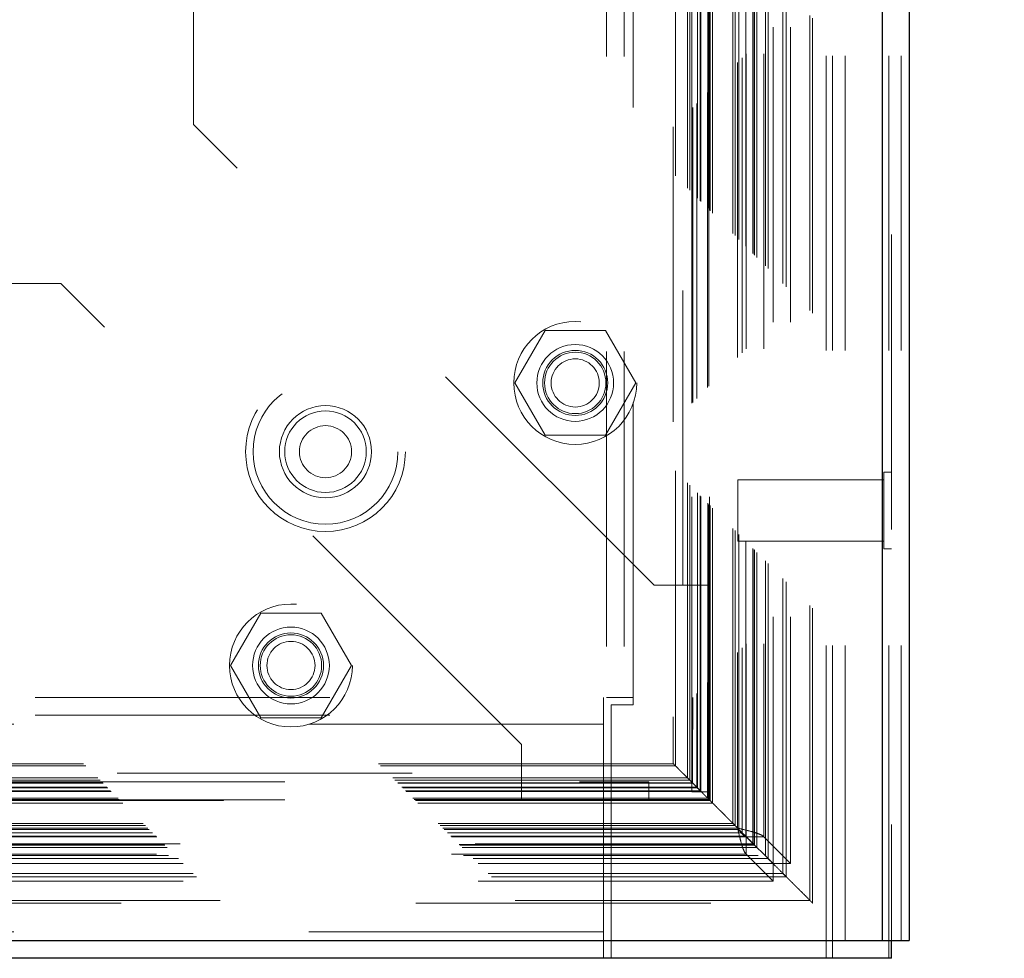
# Model space of a CAD drawing. Header units: inches. Extents: x 0.2 to 10.8, y 0.2 to 8.2.
# Tile 97 of 112: x 9.218 to 9.552, y 3.164 to 3.482. Entities that reach past the tile are written whole.
import ezdxf

# ---------------------------------------------------------------- set-up
doc = ezdxf.new("R2010")
doc.units = ezdxf.units.IN
doc.header["$MEASUREMENT"] = 0
doc.linetypes.add('HIDDEN', pattern=[0.075, 0.05, -0.025])
doc.layers.add('DIMENSIONS', color=140, linetype='Continuous')
doc.styles.add('SLDTEXTSTYLE0', font='TXT', dxfattribs={"width": 0.7})
doc.dimstyles.new('SLDDIMSTYLE0', dxfattribs={"dimtxt": 0.084961, "dimasz": 0.13, "dimexe": 0, "dimexo": 0.0625, "dimgap": 0.02124, "dimtad": 0, "dimtih": 1, "dimtoh": 1, "dimlfac": 12, "dimrnd": 1e-09, "dimzin": 12, "dimdsep": 46, "dimtxsty": 'SLDTEXTSTYLE0', "dimsah": 1, "dimcen": 0.09, "dimadec": 0, "dimazin": 3, "dimtfac": 1, "dimtofl": 0, "dimtmove": 0, "dimatfit": 3, "dimfxl": 0, "dimfrac": 2, "dimtolj": 1, "dimtzin": 12, "dimarcsym": 0})

# ---------------------------------------------------------------- blocks, each defined once
blk = doc.blocks.new('_D_25')
at = {"layer": 'DIMENSIONS'}
for p, q in [((9.56366, 5.41599), (9.9562, 5.41599)), ((9.8312, 5.41599), (9.8312, 4.49475)), ((9.66963, 4.3407), (9.6411, 4.3407)), ((9.6411, 4.3407), (9.6411, 4.20567)), ((9.99278, 4.3407), (10.02131, 4.3407)), ((10.02131, 4.3407), (10.02131, 4.20567)), ((9.6411, 4.20567), (9.66963, 4.20567)), ((10.02131, 4.20567), (9.99278, 4.20567)), ((9.8312, 3.16375), (9.8312, 4.18665)), ((9.56366, 3.16375), (9.9562, 3.16375))]:
    blk.add_line(p, q, dxfattribs=at)
for points in [[(9.8312, 5.41599), (9.8112, 5.28599), (9.8512, 5.28599)], [(9.8312, 3.16375), (9.8512, 3.29375), (9.8112, 3.29375)]]:
    blk.add_solid(points, dxfattribs=at)
at = {"layer": 'DIMENSIONS', "char_height": 0.083333, "attachment_point": 1, "style": 'SLDTEXTSTYLE0'}
for s, insert in [('27.03', (9.66963, 4.46714)), ('686.5', (9.66963, 4.31309))]:
    blk.add_mtext(s, dxfattribs=dict(at, insert=insert))

msp = doc.modelspace()

# ---------------------------------------------------------------- linework, layer by layer
at = {"color": 7, "linetype": 'Continuous', "lineweight": 25}
for p, q in [((9.5106649, 3.1697457), (9.5106649, 5.4109271)), ((9.5196649, 5.4091582), (9.5196649, 3.1697457)), ((7.5256649, 3.1697457), (9.5106649, 3.1697457)), ((9.5106649, 3.1697457), (9.5196649, 3.1697457)), ((9.5136649, 3.1637457), (9.5136649, 3.1697457)), ((9.5136649, 3.1637457), (7.5256649, 3.1637457))]:
    msp.add_line(p, q, dxfattribs=at)
at = {"color": 7, "linetype": 'HIDDEN', "lineweight": 18}
for p, q in [((9.5106649, 3.1697457), (9.5106649, 5.4109271)), ((9.5136649, 5.4091582), (9.5136649, 3.1697457)), ((9.5127862, 3.1697457), (9.5127862, 5.1143949)), ((9.5170288, 3.1697457), (9.5170288, 5.1143949)), ((9.4915889, 3.1697457), (9.4915889, 5.1051624)), ((9.4915889, 3.1697457), (9.4915889, 5.1051624)), ((9.4937102, 3.1697457), (9.4937102, 5.1054213)), ((9.4979529, 3.1697457), (9.4979529, 5.1054213)), ((9.4869669, 3.1824654), (9.4869669, 5.0928402)), ((9.486043, 3.1833798), (9.486043, 5.0919286)), ((9.4769066, 3.1925161), (9.4769066, 5.0827923)), ((9.4780398, 3.1913829), (9.4780398, 5.0839255)), ((9.4735402, 5.0794582), (9.4735402, 3.1958502)), ((9.479449, 5.0794582), (9.479449, 3.1958502)), ((9.4709329, 3.198488), (9.4709329, 5.076818)), ((9.471838, 3.1975848), (9.471838, 5.0777236)), ((9.4667174, 3.2027079), (9.4667174, 5.0726122)), ((9.4671246, 3.2022981), (9.4671246, 5.0730103)), ((9.4672743, 3.2021485), (9.4672743, 5.0731599)), ((9.4680883, 3.2013345), (9.4680883, 5.0739739)), ((9.4642909, 3.2051319), (9.4642909, 5.0701765)), ((9.4644248, 5.0703141), (9.4644248, 3.2049958)), ((9.4644557, 5.0703737), (9.4644557, 3.2049347)), ((9.4703645, 5.0703737), (9.4703645, 3.2049347)), ((9.4599388, 3.209484), (9.4599388, 5.0658244)), ((9.4606695, 3.2087533), (9.4606695, 5.0665552)), ((9.4615012, 5.0674286), (9.4615012, 3.2078798)), ((9.4615012, 5.0674286), (9.4615012, 3.2078798)), ((9.4619719, 3.2074509), (9.4619719, 5.0678575)), ((9.4630966, 5.0689783), (9.4630966, 3.2063292)), ((9.4513405, 5.0572314), (9.4513405, 3.2180648)), ((9.4513882, 3.2180345), (9.4513882, 5.0572739)), ((9.4518049, 3.2176179), (9.4518049, 5.0576905)), ((9.4518049, 5.0576905), (9.4518049, 3.2176179)), ((9.4520087, 3.2174318), (9.4520087, 5.0578795)), ((9.4522215, 3.2172012), (9.4522215, 5.0581072)), ((9.4530549, 3.2163679), (9.4530549, 5.0589405)), ((9.445949, 3.2201959), (9.445949, 5.0551125)), ((9.4476382, 5.0535239), (9.4476382, 3.2217845)), ((9.4479263, 3.2214964), (9.4479263, 5.053812)), ((9.4488556, 3.2205672), (9.4488556, 5.0547412)), ((9.4490965, 3.2203262), (9.4490965, 5.0549822)), ((9.4490965, 3.2203262), (9.4490965, 5.0549822)), ((9.451949, 3.2201959), (9.451949, 5.0551125)), ((9.4445353, 3.2248874), (9.4445353, 5.050421)), ((9.4453084, 3.2241144), (9.4453084, 5.051194)), ((9.4460156, 5.0519193), (9.4460156, 3.2233876)), ((9.4404448, 3.2289779), (9.4404448, 5.0463305)), ((9.4397164, 5.0456198), (9.4397164, 3.2297091)), ((9.4260815, 3.2521624), (9.4260815, 5.0230791)), ((9.4260815, 3.2521624), (9.4260815, 5.0230791)), ((9.442949, 3.2901959), (9.442949, 4.9851125)), ((9.442949, 3.2901959), (9.442949, 4.9851125)), ((9.276949, 3.4464459), (9.276949, 4.8288625)), ((9.4170815, 3.5694541), (9.4170815, 3.2521624)), ((9.4230815, 3.5694541), (9.4230815, 3.2521624)), ((9.433199, 3.2901959), (9.276949, 3.4464459)), ((7.8073657, 3.3925154), (9.231949, 3.3925154)), ((9.388199, 3.2362654), (9.231949, 3.3925154)), ((9.3859531, 3.358807), (9.3962011, 3.376557)), ((9.3962011, 3.376557), (9.416697, 3.376557)), ((9.416697, 3.376557), (9.426945, 3.358807)), ((9.3962011, 3.341057), (9.3859531, 3.358807)), ((9.426945, 3.358807), (9.416697, 3.341057)), ((9.4522403, 3.2172138), (9.4522364, 3.3541264)), ((9.416697, 3.341057), (9.3962011, 3.341057)), ((9.4615815, 3.3259957), (9.4615815, 3.3051624)), ((9.5110607, 3.3259957), (9.4615815, 3.3259957)), ((9.5110607, 3.3285999), (9.5110607, 3.3025582)), ((9.5136649, 3.3285999), (9.5110607, 3.3285999)), ((9.4615815, 3.3051624), (9.5110607, 3.3051624)), ((9.5110607, 3.3025582), (9.5136649, 3.3025582)), ((9.442949, 3.2901959), (9.433199, 3.2901959)), ((9.445949, 3.2901959), (9.442949, 3.2901959)), ((9.445949, 3.2901959), (9.451949, 3.2901959)), ((9.2895364, 3.2630154), (9.2997844, 3.2807654)), ((9.2997844, 3.2807654), (9.3202803, 3.2807654)), ((9.3202803, 3.2807654), (9.3305283, 3.2630154)), ((9.2997844, 3.2452654), (9.2895364, 3.2630154)), ((9.3305283, 3.2630154), (9.3202803, 3.2452654)), ((7.6232407, 3.2521624), (9.416089, 3.2521624)), ((9.416089, 3.2461624), (9.416089, 3.2521624)), ((9.4170815, 3.2521624), (9.4230815, 3.2521624)), ((9.4185815, 3.1697457), (9.4185815, 3.2496624)), ((9.4185815, 3.2496624), (9.4260815, 3.2496624)), ((9.4230815, 3.2521624), (9.4260815, 3.2521624)), ((9.4260815, 3.2496624), (9.4260815, 3.2521624)), ((7.6232407, 3.2461624), (9.416089, 3.2461624)), ((9.416089, 3.2461624), (9.416089, 3.2431624)), ((9.416089, 3.2431624), (7.6232407, 3.2431624)), ((9.416089, 3.2431624), (7.6232407, 3.2431624)), ((9.3202803, 3.2452654), (9.2997844, 3.2452654)), ((9.416089, 3.1727457), (9.416089, 3.2431624)), ((9.388199, 3.2265154), (9.388199, 3.2362654)), ((9.4397276, 3.2297115), (7.5996375, 3.2297115)), ((9.4404448, 3.2289779), (7.5989256, 3.2289779)), ((7.6511157, 3.2265154), (9.388199, 3.2265154)), ((7.6511157, 3.2265154), (9.388199, 3.2265154)), ((9.388199, 3.2235154), (9.388199, 3.2265154)), ((9.4463094, 3.2231545), (7.5930853, 3.2231545)), ((9.4462366, 3.2231982), (7.5931506, 3.2231982)), ((9.4453084, 3.2241144), (7.5940621, 3.2241144)), ((9.4445353, 3.2248874), (7.5948351, 3.2248874)), ((7.607949, 3.2235154), (9.4313657, 3.2235154)), ((9.388199, 3.2235154), (9.388199, 3.2175154)), ((9.4313657, 3.2235154), (9.4313657, 3.2175154)), ((9.4445353, 3.2248874), (9.4453084, 3.2241144)), ((9.4490965, 3.2203262), (7.5902739, 3.2203262)), ((9.4490965, 3.2203262), (7.5902739, 3.2203262)), ((9.4488556, 3.2205672), (7.5905149, 3.2205672)), ((9.4479263, 3.2214964), (7.5914441, 3.2214964)), ((9.4476382, 3.2217845), (7.5917322, 3.2217845)), ((9.445949, 3.2201959), (9.451949, 3.2201959)), ((9.4490965, 3.2203262), (9.4476382, 3.2217845)), ((9.4530549, 3.2163679), (7.5863156, 3.2163679)), ((9.4522215, 3.2172012), (7.5871489, 3.2172012)), ((7.5871579, 3.2171953), (9.452197, 3.2171953)), ((7.5873246, 3.2173603), (9.4520558, 3.2173603)), ((9.4518049, 3.2176179), (7.5875656, 3.2176179)), ((9.4518049, 3.2176179), (7.5875656, 3.2176179)), ((9.4514211, 3.2180476), (7.5879589, 3.2180476)), ((9.4513882, 3.2180345), (7.5879822, 3.2180345)), ((7.607949, 3.2175154), (9.4313657, 3.2175154)), ((9.4522215, 3.2172012), (9.4530549, 3.2163679)), ((9.4599388, 3.209484), (7.5794317, 3.209484)), ((9.4599388, 3.209484), (9.4606695, 3.2087533)), ((9.4631045, 3.2063004), (7.5762652, 3.2063004)), ((9.4619719, 3.2074509), (7.5773985, 3.2074509)), ((9.4615012, 3.2078798), (7.5778692, 3.2078798)), ((9.4615012, 3.2078798), (7.5778692, 3.2078798)), ((9.4606695, 3.2087533), (7.5787009, 3.2087533)), ((7.5724915, 3.2025256), (9.4668931, 3.2025256)), ((9.4645287, 3.2049015), (7.5748386, 3.2049015)), ((9.4644464, 3.2049254), (7.574924, 3.2049254)), ((9.4642909, 3.2051319), (7.5750796, 3.2051319)), ((9.4735309, 3.1958409), (9.4644464, 3.2049254)), ((9.4644464, 3.1990166), (9.4644464, 3.2049254)), ((9.4703645, 3.2049347), (9.4644557, 3.2049347)), ((9.4668931, 3.2025272), (9.4667148, 3.2027079)), ((9.4703645, 3.2049347), (9.479449, 3.1958502)), ((9.4680883, 3.2013345), (7.5712822, 3.2013345)), ((9.4672743, 3.2021485), (7.5720961, 3.2021485)), ((9.4671246, 3.2022981), (7.5722458, 3.2022981)), ((9.4735309, 3.1958409), (7.5658395, 3.1958409)), ((9.471838, 3.1975848), (7.5675324, 3.1975848)), ((7.56852, 3.1985743), (9.4708542, 3.1985743)), ((9.4644464, 3.1990166), (7.574924, 3.1990166)), ((9.4735309, 3.189932), (9.4644464, 3.1990166)), ((9.4718218, 3.1975686), (9.4735402, 3.1958502)), ((9.4735309, 3.189932), (9.4735309, 3.1958409)), ((9.479449, 3.1958502), (9.4735402, 3.1958502)), ((9.4769066, 3.1925161), (7.5624638, 3.1925161)), ((9.4769066, 3.1925161), (9.4780398, 3.1913829)), ((9.4780398, 3.1913829), (7.5613306, 3.1913829)), ((9.4735309, 3.189932), (7.5658395, 3.189932)), ((7.5524294, 3.1824471), (9.4869721, 3.1824471)), ((9.486043, 3.1833798), (7.5533275, 3.1833798)), ((9.416089, 3.1727457), (7.6232407, 3.1727457)), ((9.416089, 3.1727457), (7.6232407, 3.1727457)), ((9.416089, 3.1727457), (9.416089, 3.1697457)), ((9.416089, 3.1697457), (9.416089, 3.1637457)), ((9.418589, 3.1697457), (9.418589, 3.1637457)), ((9.4915922, 3.1697457), (9.4915922, 3.1637457)), ((9.4937112, 3.1697457), (9.4937112, 3.1637457)), ((9.5127872, 3.1697457), (9.5127872, 3.1637457))]:
    msp.add_line(p, q, dxfattribs=at)
for centre, radius in [((9.406449, 3.358807), 0.0208333), ((9.406449, 3.358807), 0.0130208), ((9.406449, 3.358807), 0.0110417), ((9.406449, 3.358807), 0.0104167), ((9.406449, 3.358807), 0.0081625), ((9.3217482, 3.3354957), 0.0270833), ((9.3217482, 3.3354957), 0.0245833), ((9.3217482, 3.3354957), 0.0245833), ((9.3217482, 3.3354957), 0.015625), ((9.3217482, 3.3354957), 0.0138333), ((9.3217482, 3.3354957), 0.0088333), ((9.3100324, 3.2630154), 0.0208333), ((9.3100324, 3.2630154), 0.0130208), ((9.3100324, 3.2630154), 0.0110417), ((9.3100324, 3.2630154), 0.0104167), ((9.3100324, 3.2630154), 0.0081625)]:
    msp.add_circle(centre, radius, dxfattribs=at)
for points, knots in [([(9.4462914, 5.0521759), (9.4462988, 5.0500342), (9.4463197, 5.0439548), (9.4463372, 5.032919), (9.4463484, 5.0181734), (9.4463492, 5.0010318), (9.4463442, 4.9765166), (9.4463395, 4.9460813), (9.4463441, 4.9007059), (9.446342, 4.8463923), (9.4463432, 4.7278686), (9.4463422, 4.4949404), (9.4463426, 4.107075), (9.4463432, 3.7658216), (9.4463422, 3.53087), (9.4463441, 3.4428776), (9.4463392, 3.3767449), (9.4463428, 3.3323296), (9.4463481, 3.3098871), (9.4463489, 3.2886431), (9.4463378, 3.2699008), (9.4463122, 3.254294), (9.446277, 3.2417345), (9.4462385, 3.2317966), (9.4462089, 3.2259174), (9.4461971, 3.2233034), (9.4461967, 3.2232248)], [0, 0, 0, 0, 0.00351301, 0.00997212, 0.01810181, 0.02770006, 0.03808914, 0.05831368, 0.07762261, 0.11251755, 0.14740331, 0.27203504, 0.49458566, 0.78361212, 0.8317871, 0.87997271, 0.92794446, 0.94026351, 0.95282623, 0.96475661, 0.97510956, 0.98356894, 0.99035635, 0.99571072, 0.99987107, 1, 1, 1, 1]), ([(9.486043, 3.1833798), (9.4861738, 3.1832484), (9.4864123, 3.1830087), (9.4866955, 3.1827235), (9.4868893, 3.1825232), (9.4869816, 3.182444), (9.4869764, 3.182447), (9.4869093, 3.1824994), (9.4867773, 3.1826435), (9.4865959, 3.1828301), (9.4863761, 3.1830551), (9.4861148, 3.1833126), (9.4858163, 3.1836018), (9.4852442, 3.1841808), (9.4844351, 3.1849908), (9.4834373, 3.1859883), (9.4825127, 3.1869154), (9.481661, 3.1877627), (9.4808275, 3.1885826), (9.4801219, 3.189298), (9.4794626, 3.1899707), (9.4788746, 3.1905509), (9.4780215, 3.1914014), (9.4764799, 3.1929245), (9.4745466, 3.1948815), (9.4726231, 3.1967995), (9.4712698, 3.1981611), (9.4703738, 3.1990423), (9.4698397, 3.1995929), (9.4695198, 3.1999172), (9.4692615, 3.2001551), (9.46909, 3.2003428), (9.4690016, 3.2004434), (9.4689965, 3.2004236), (9.4690308, 3.2003823), (9.4690673, 3.2003335), (9.4691214, 3.2002997), (9.4691453, 3.200286), (9.4691168, 3.2002997), (9.469052, 3.200358), (9.4689469, 3.2004627), (9.4688285, 3.2006023), (9.4686093, 3.200789), (9.4682833, 3.2011356), (9.4677915, 3.2016324), (9.4672782, 3.2021458), (9.4665849, 3.2028372), (9.4657929, 3.2036338), (9.4649868, 3.2044249), (9.4643385, 3.2051181), (9.4638372, 3.2055803), (9.4633306, 3.206091), (9.4628959, 3.2065266), (9.4623673, 3.2070573), (9.4616664, 3.2077445), (9.4607133, 3.2086933), (9.4598021, 3.2096216), (9.4591674, 3.2102552), (9.4588291, 3.2105817), (9.4585554, 3.2108869), (9.4582828, 3.2111569), (9.457979, 3.2114372), (9.4576397, 3.211778), (9.4571797, 3.2122469), (9.4565905, 3.2128339), (9.4558442, 3.2135768), (9.4550718, 3.2143387), (9.4542804, 3.2151367), (9.4535341, 3.2158834), (9.4528557, 3.2165757), (9.4522587, 3.2171929), (9.4517968, 3.2176441), (9.4515431, 3.2178656), (9.4514639, 3.2179559), (9.4514053, 3.2180283), (9.4513677, 3.2180788), (9.4513492, 3.2181014), (9.4513508, 3.218093), (9.4513726, 3.2180602), (9.4514144, 3.2180108), (9.4514897, 3.2179321), (9.4515953, 3.2178214), (9.4517244, 3.2176837), (9.4518807, 3.2175415), (9.4520219, 3.2174225), (9.4520823, 3.2173401), (9.4520662, 3.2173633), (9.4519205, 3.217497), (9.4516568, 3.2177654), (9.4514023, 3.2180287), (9.4511758, 3.2182586), (9.4508672, 3.2185506), (9.4503344, 3.2190874), (9.4493333, 3.2200885), (9.4479577, 3.2214747), (9.4463976, 3.2230498), (9.4449099, 3.2245272), (9.4437851, 3.2256428), (9.4429887, 3.2264281), (9.4425456, 3.2268696), (9.4421731, 3.2272523), (9.4418123, 3.2276142), (9.441412, 3.2280231), (9.4409966, 3.228446), (9.440608, 3.2288141), (9.4402773, 3.229128), (9.4400325, 3.2293845), (9.4398571, 3.2295659), (9.4397496, 3.2296733), (9.4396984, 3.2297256), (9.4397543, 3.2296933), (9.4398924, 3.2295399), (9.4401248, 3.2292951), (9.4403324, 3.2290894), (9.4404448, 3.2289779)], [0, 0, 0, 0, 0.01165581, 0.021251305, 0.028620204, 0.034291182, 0.036675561, 0.038933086, 0.041245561, 0.043998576, 0.047345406, 0.051238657, 0.055753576, 0.060950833, 0.077958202, 0.0940811, 0.109282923, 0.123669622, 0.137579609, 0.154134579, 0.163018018, 0.172992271, 0.184014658, 0.204889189, 0.244130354, 0.271826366, 0.29220691, 0.305387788, 0.311845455, 0.316962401, 0.320835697, 0.325276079, 0.330267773, 0.335900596, 0.341098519, 0.346279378, 0.351515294, 0.354482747, 0.357484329, 0.360567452, 0.363707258, 0.366804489, 0.36868705, 0.373813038, 0.382084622, 0.390843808, 0.397295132, 0.414769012, 0.430390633, 0.442206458, 0.461048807, 0.472371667, 0.482698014, 0.492112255, 0.506719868, 0.522737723, 0.540159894, 0.547170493, 0.551829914, 0.556497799, 0.563826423, 0.572157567, 0.580174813, 0.58797751, 0.60350886, 0.618466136, 0.632921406, 0.646926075, 0.660369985, 0.669417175, 0.678450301, 0.68777649, 0.689599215, 0.691634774, 0.694004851, 0.696746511, 0.69979116, 0.703110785, 0.706720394, 0.710618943, 0.714823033, 0.721677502, 0.728554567, 0.735466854, 0.743575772, 0.750364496, 0.755994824, 0.760730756, 0.765788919, 0.769210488, 0.772613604, 0.776044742, 0.782782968, 0.797006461, 0.822490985, 0.847878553, 0.873571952, 0.899714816, 0.910685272, 0.918829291, 0.924189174, 0.930452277, 0.936586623, 0.942758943, 0.94916938, 0.954055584, 0.958456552, 0.962531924, 0.966332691, 0.969750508, 0.974699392, 0.981509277, 0.989981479, 1, 1, 1, 1]), ([(9.4462066, 3.2232249), (9.4461989, 3.2232311), (9.4461712, 3.2232534), (9.446165, 3.2232482), (9.4462794, 3.2231653), (9.4468266, 3.2225876), (9.4474772, 3.2219421), (9.4479263, 3.2214964)], [0, 0, 0, 0, 0.01966064, 0.07058681, 0.1811215, 0.43466151, 1, 1, 1, 1]), ([(9.4644464, 3.2049254), (9.4643763, 3.2049456), (9.464236, 3.2049859), (9.4640257, 3.2050829), (9.4638153, 3.2052057), (9.4636049, 3.2053556), (9.4633946, 3.2055304), (9.4631842, 3.2057287), (9.4629213, 3.2060031), (9.4626057, 3.2063722), (9.4622375, 3.2068485), (9.4618694, 3.2073562), (9.461624, 3.2077053), (9.4615012, 3.2078798)], [0, 0, 0, 0, 0.071449, 0.14289799, 0.21434699, 0.28579598, 0.35724498, 0.42869398, 0.50014297, 0.62510723, 0.75007149, 0.87503574, 1, 1, 1, 1]), ([(9.4615012, 3.2078798), (9.4617467, 3.2068326), (9.4619921, 3.2057857), (9.462483, 3.2038176), (9.4627284, 3.2028969), (9.4632192, 3.2012925), (9.4634647, 3.2006092), (9.4639555, 3.199562), (9.464201, 3.1991984), (9.4644464, 3.1990166)], [0, 0, 0, 0, 0.25, 0.25, 0.5, 0.5, 0.75, 0.75, 1, 1, 1, 1]), ([(9.4703645, 3.2049347), (9.4701827, 3.2051801), (9.4698191, 3.2054255), (9.4687719, 3.2059164), (9.4680885, 3.2061618), (9.4664841, 3.2066527), (9.4655635, 3.2068981), (9.4635954, 3.207389), (9.4625484, 3.2076344), (9.4615012, 3.2078798)], [0, 0, 0, 0, 0.25, 0.25, 0.5, 0.5, 0.75, 0.75, 1, 1, 1, 1]), ([(9.4644285, 3.2049958), (9.4643932, 3.2050334), (9.4643082, 3.2051239), (9.4642281, 3.2052012), (9.4642653, 3.2051601), (9.4642909, 3.2051319)], [0, 0, 0, 0, 0.18137207, 0.43706964, 1, 1, 1, 1])]:
    msp.add_open_spline(points, degree=3, knots=knots, dxfattribs=at)

# ---------------------------------------------------------------- dimensions: what is measured, and where the dimension line sits
at = {"layer": 'DIMENSIONS'}
dim = msp.add_linear_dim(base=(9.8312015, 3.1637457), p1=(9.5136649, 5.4159949), p2=(9.5136649, 3.1637457), angle=90, dimstyle='SLDDIMSTYLE0', dxfattribs=at)
dim.commit()
dim.dimension.update_dxf_attribs({"geometry": '_D_25', "text_midpoint": (9.8312015, 4.3406982), "dimtype": 160})

doc.saveas('drawing.dxf')
